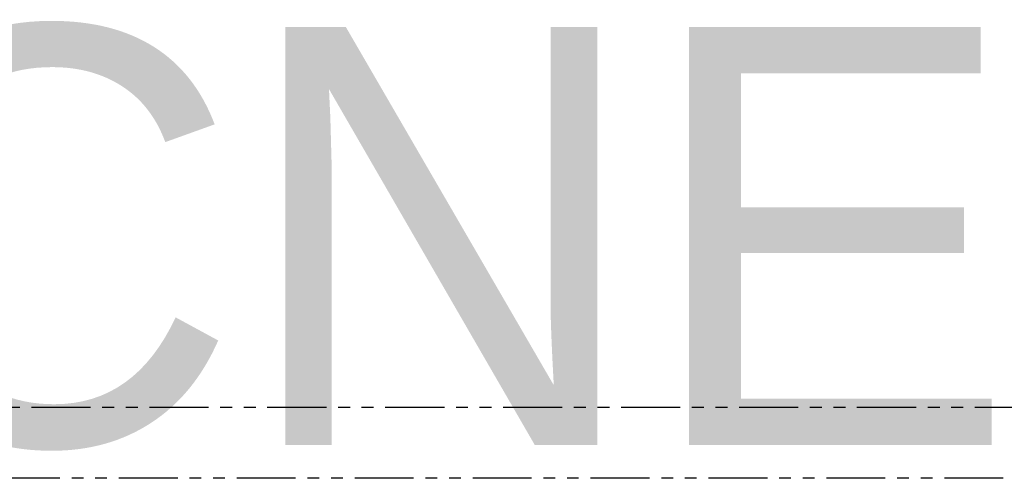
# Model space of a CAD drawing. Header units: feet. Extents: x -79 to 198, y -22 to 181.
# Tile 90 of 92: x 76 to 118, y 160 to 180. Entities that reach past the tile are written whole.
import ezdxf
from ezdxf.enums import TextEntityAlignment as Align

# ---------------------------------------------------------------- set-up
doc = ezdxf.new("R2010")
doc.units = ezdxf.units.FT
doc.layers.add('A-LINEA', color=7, linetype='CONTINUOUS')
doc.layers.add('A-TEXTO-PDF', color=3, linetype='CONTINUOUS')

msp = doc.modelspace()

# ---------------------------------------------------------------- linework, layer by layer
at = {"layer": 'A-LINEA'}
for p, q in [((76.28, 163.2578), (75.7733, 163.2578)), ((79.28, 163.2578), (76.7733, 163.2578)), ((80.28, 163.2578), (79.7733, 163.2578)), ((81.28, 163.2578), (80.7733, 163.2578)), ((84.28, 163.2578), (81.7733, 163.2578)), ((85.28, 163.2578), (84.7733, 163.2578)), ((86.28, 163.2578), (85.7733, 163.2578)), ((89.28, 163.2578), (86.7733, 163.2578)), ((90.28, 163.2578), (89.7733, 163.2578)), ((91.28, 163.2578), (90.7733, 163.2578)), ((94.28, 163.2578), (91.7733, 163.2578)), ((95.28, 163.2578), (94.7733, 163.2578)), ((96.28, 163.2578), (95.7733, 163.2578)), ((99.28, 163.2578), (96.7733, 163.2578)), ((100.28, 163.2578), (99.7733, 163.2578)), ((101.28, 163.2578), (100.7733, 163.2578)), ((104.28, 163.2578), (101.7733, 163.2578)), ((105.28, 163.2578), (104.7733, 163.2578)), ((106.28, 163.2578), (105.7733, 163.2578)), ((109.28, 163.2578), (106.7733, 163.2578)), ((110.28, 163.2578), (109.7733, 163.2578)), ((111.28, 163.2578), (110.7733, 163.2578)), ((114.28, 163.2578), (111.7733, 163.2578)), ((115.28, 163.2578), (114.7733, 163.2578)), ((116.28, 163.2578), (115.7733, 163.2578)), ((119.28, 163.2578), (116.7733, 163.2578)), ((77.9733, 160.2578), (75.48, 160.2578)), ((78.9733, 160.2578), (78.48, 160.2578)), ((79.9733, 160.2578), (79.48, 160.2578)), ((82.9733, 160.2578), (80.48, 160.2578)), ((83.9733, 160.2578), (83.48, 160.2578)), ((84.9733, 160.2578), (84.48, 160.2578)), ((87.9733, 160.2578), (85.48, 160.2578)), ((88.9733, 160.2578), (88.48, 160.2578)), ((89.9733, 160.2578), (89.48, 160.2578)), ((92.9733, 160.2578), (90.48, 160.2578)), ((93.9733, 160.2578), (93.48, 160.2578)), ((94.9733, 160.2578), (94.48, 160.2578)), ((97.9733, 160.2578), (95.48, 160.2578)), ((98.9733, 160.2578), (98.48, 160.2578)), ((99.9733, 160.2578), (99.48, 160.2578)), ((102.9733, 160.2578), (100.48, 160.2578)), ((103.9733, 160.2578), (103.48, 160.2578)), ((104.9733, 160.2578), (104.48, 160.2578)), ((107.9733, 160.2578), (105.48, 160.2578)), ((108.9733, 160.2578), (108.48, 160.2578)), ((109.9733, 160.2578), (109.48, 160.2578)), ((112.9733, 160.2578), (110.48, 160.2578)), ((113.9733, 160.2578), (113.48, 160.2578)), ((114.9733, 160.2578), (114.48, 160.2578)), ((117.9733, 160.2578), (115.48, 160.2578))]:
    msp.add_line(p, q, dxfattribs=at)

# ---------------------------------------------------------------- texts
at = {"layer": 'A-TEXTO-PDF'}
msp.add_text('TNEMHCAORCNE', height=17.716, dxfattribs=at).set_placement((17.1598, 161.6769), align=Align.CENTER)

doc.saveas('drawing.dxf')
